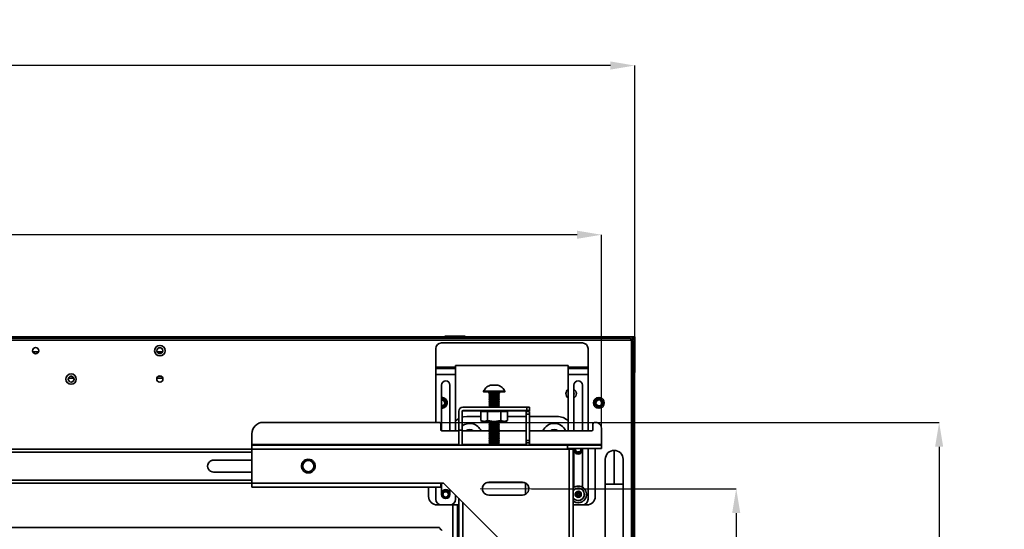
# Model space of a CAD drawing. Header units: millimetres. Extents: x 1 to 1119, y -1 to 863.
# Tile 60 of 211: x 464 to 649, y 431 to 527. Entities that reach past the tile are written whole.
import ezdxf

# ---------------------------------------------------------------- set-up
doc = ezdxf.new("R2010")
doc.units = ezdxf.units.MM
doc.header["$PDSIZE"] = -1
doc.linetypes.add('CENTERX2', pattern=[20.32, 12.7, -2.54, 2.54, -2.54])
doc.styles.add('SLDTEXTSTYLE0', font='meiryo.ttc', dxfattribs={"width": 0.605})
doc.dimstyles.new('SLDDIMSTYLE0', dxfattribs={"dimtxt": 5.650301, "dimasz": 4.572, "dimexe": 0, "dimexo": 0.0625, "dimgap": 1.412575, "dimtad": 0, "dimtih": 1, "dimtoh": 1, "dimlfac": 3, "dimrnd": 1e-09, "dimzin": 12, "dimdsep": 46, "dimtxsty": 'SLDTEXTSTYLE0', "dimsah": 1, "dimcen": 0.09, "dimadec": 0, "dimazin": 3, "dimtfac": 1, "dimtofl": 0, "dimtmove": 0, "dimatfit": 3, "dimfxl": 1, "dimfrac": 2, "dimtolj": 1, "dimtzin": 12, "dimarcsym": 0})
doc.dimstyles.new('SLDDIMSTYLE1', dxfattribs={"dimtxt": 5.650301, "dimasz": 4.572, "dimexe": 0, "dimexo": 0.0625, "dimgap": 1.412575, "dimtad": 0, "dimtih": 1, "dimtoh": 1, "dimdec": 1, "dimlfac": 3, "dimrnd": 1e-09, "dimzin": 12, "dimdsep": 46, "dimtxsty": 'SLDTEXTSTYLE0', "dimsah": 1, "dimcen": 0.09, "dimadec": 0, "dimazin": 3, "dimtfac": 1, "dimtofl": 0, "dimtmove": 0, "dimatfit": 3, "dimfxl": 1, "dimfrac": 2, "dimtolj": 1, "dimtzin": 12, "dimarcsym": 0})

# ---------------------------------------------------------------- blocks, each defined once
blk = doc.blocks.new('*D24')
at = {"color": 0, "linetype": 'Continuous', "lineweight": -2}
for p, q in [((175.98, 467.07), (175.98, 517.91)), ((180.56, 517.91), (368.16, 517.91)), ((575.07, 517.91), (387.47, 517.91)), ((579.64, 467.07), (579.64, 517.91))]:
    blk.add_line(p, q, dxfattribs=at)
at = {"color": 0}
for points in [[(180.56, 518.68), (180.56, 517.15), (175.98, 517.91)], [(575.07, 517.15), (575.07, 518.68), (579.64, 517.91)]]:
    blk.add_solid(points, dxfattribs=at)
at = {"layer": 'Defpoints', "color": 0}
for p in [(175.98, 517.91), (175.98, 467.01), (579.64, 467.01)]:
    blk.add_point(p, dxfattribs=at)
at = {"color": 0, "lineweight": 18, "insert": (377.81, 526.41), "char_height": 5.65, "attachment_point": 2, "style": 'SLDTEXTSTYLE0'}
blk.add_mtext('\\A1;1210.5\\P(47.66)', dxfattribs=at)
blk = doc.blocks.new('*D26')
at = {"color": 0, "linetype": 'Continuous', "lineweight": -2}
for p, q in [((182.24, 449.95), (182.24, 486.16)), ((186.81, 486.16), (368.16, 486.16)), ((568.81, 486.16), (387.47, 486.16)), ((573.39, 449.95), (573.39, 486.16))]:
    blk.add_line(p, q, dxfattribs=at)
at = {"color": 0}
for points in [[(186.81, 486.93), (186.81, 485.4), (182.24, 486.16)], [(568.81, 485.4), (568.81, 486.93), (573.39, 486.16)]]:
    blk.add_solid(points, dxfattribs=at)
at = {"layer": 'Defpoints', "color": 0}
for p in [(573.39, 486.16), (182.24, 449.89), (573.39, 449.89)]:
    blk.add_point(p, dxfattribs=at)
at = {"color": 0, "lineweight": 18, "insert": (377.81, 494.66), "char_height": 5.65, "attachment_point": 2, "style": 'SLDTEXTSTYLE0'}
blk.add_mtext('\\A1;1173.4\\P(46.20)', dxfattribs=at)
blk = doc.blocks.new('*D27')
at = {"color": 0, "linetype": 'Continuous', "lineweight": -2}
for p, q in [((560.23, 438.51), (598.69, 438.51)), ((598.69, 433.94), (598.69, 366.94)), ((598.69, 280.1), (598.69, 347.1)), ((560.23, 275.53), (598.69, 275.53))]:
    blk.add_line(p, q, dxfattribs=at)
at = {"color": 0}
for points in [[(599.45, 433.94), (597.93, 433.94), (598.69, 438.51)], [(597.93, 280.1), (599.45, 280.1), (598.69, 275.53)]]:
    blk.add_solid(points, dxfattribs=at)
at = {"layer": 'Defpoints', "color": 0}
for p in [(560.17, 438.51), (598.69, 438.51), (560.17, 275.53)]:
    blk.add_point(p, dxfattribs=at)
at = {"color": 0, "lineweight": 18, "insert": (598.69, 365.53), "char_height": 5.65, "attachment_point": 2, "style": 'SLDTEXTSTYLE0'}
blk.add_mtext('\\A1;488.9\\P(19.25)', dxfattribs=at)
blk = doc.blocks.new('*D28')
at = {"color": 0, "linetype": 'Continuous', "lineweight": -2}
for p, q in [((543.02, 450.95), (636.79, 450.95)), ((636.79, 446.37), (636.79, 366.91)), ((636.79, 267.63), (636.79, 347.09)), ((543.02, 263.05), (636.79, 263.05))]:
    blk.add_line(p, q, dxfattribs=at)
at = {"color": 0}
for points in [[(637.55, 446.37), (636.03, 446.37), (636.79, 450.95)], [(636.03, 267.63), (637.55, 267.63), (636.79, 263.05)]]:
    blk.add_solid(points, dxfattribs=at)
at = {"layer": 'Defpoints', "color": 0}
for p in [(542.95, 450.95), (542.96, 263.05), (636.79, 263.05)]:
    blk.add_point(p, dxfattribs=at)
at = {"color": 0, "lineweight": 18, "insert": (636.79, 365.5), "char_height": 5.65, "attachment_point": 2, "style": 'SLDTEXTSTYLE0'}
blk.add_mtext('\\A1;563.7\\P(22.19)', dxfattribs=at)

msp = doc.modelspace()

# ---------------------------------------------------------------- linework, layer by layer
at = {"color": 7, "linetype": 'Continuous', "lineweight": 35}
for p, q in [((176.6093, 466.4086), (579.0159, 466.4086)), ((578.7802, 466.742), (176.845, 466.742)), ((572.9473, 467.0086), (400.3343, 467.0086)), ((572.9473, 466.962), (400.3359, 466.962)), ((543.3559, 465.8652), (569.8143, 465.8652)), ((543.9526, 467.1146), (543.9526, 467.0879)), ((547.7859, 467.1146), (543.9526, 467.1146)), ((543.9526, 467.0879), (547.7859, 467.0879)), ((547.7859, 467.0879), (547.7859, 467.1146)), ((572.9473, 467.0353), (572.9473, 466.9819)), ((579.1923, 467.0353), (572.9473, 467.0353)), ((572.9473, 466.9819), (572.9473, 466.8572)), ((579.1749, 466.9819), (572.9473, 466.9819)), ((572.9689, 466.742), (572.9473, 466.8572)), ((579.4295, 466.5421), (578.9628, 466.5421)), ((579.0159, 466.4086), (579.0159, 240.4353)), ((579.3359, 466.8453), (579.1473, 466.8453)), ((579.1473, 466.3572), (579.1473, 466.8238)), ((579.1473, 466.7453), (579.1693, 466.7453)), ((579.1693, 466.6119), (579.1473, 466.6119)), ((579.1473, 466.5453), (579.1693, 466.5453)), ((579.5043, 466.8986), (579.1533, 466.8986)), ((579.1693, 466.7453), (579.3359, 466.7453)), ((579.1693, 466.7453), (579.1693, 466.6119)), ((579.3359, 466.6119), (579.1693, 466.6119)), ((579.1693, 466.6119), (579.1693, 466.5453)), ((579.1693, 466.5453), (579.2693, 466.5453)), ((579.5026, 466.9853), (579.1762, 466.9853)), ((579.1923, 467.0353), (579.1923, 467.0086)), ((579.1923, 467.0353), (579.6139, 467.0353)), ((579.6139, 467.0086), (579.1923, 467.0086)), ((579.3359, 466.6119), (579.2693, 466.5453)), ((579.3359, 466.7786), (579.3359, 466.7453)), ((579.3359, 466.6119), (579.3359, 466.7453)), ((579.3493, 240.671), (579.3493, 466.1729)), ((579.5876, 466.5697), (579.4295, 466.5421)), ((579.5026, 467.0086), (579.5026, 466.9853)), ((579.5043, 466.5552), (579.5043, 466.8986)), ((579.5876, 466.5697), (579.5876, 460.3421)), ((579.6139, 467.0353), (579.6139, 467.0086)), ((579.641, 467.0083), (579.6143, 467.0083)), ((579.641, 466.5872), (579.6143, 466.5872)), ((579.641, 467.0083), (579.641, 466.5872)), ((579.641, 466.5872), (579.641, 460.3421)), ((466.6158, 464.1653), (467.6761, 464.1653)), ((489.986, 464.1653), (490.9725, 464.1653)), ((542.2976, 461.3159), (542.2976, 464.8068)), ((570.8726, 464.8068), (570.8726, 461.3159)), ((546.0018, 461.3159), (542.2976, 461.3159)), ((542.2976, 461.3159), (542.2976, 461.0633)), ((542.2976, 461.0633), (546.0018, 461.0633)), ((542.2976, 459.9303), (542.2976, 461.0633)), ((567.1684, 461.6319), (546.0018, 461.6319)), ((546.0018, 461.6319), (546.0018, 461.3159)), ((546.0018, 461.6268), (567.1684, 461.6268)), ((546.0018, 461.0633), (546.0018, 461.3159)), ((546.0018, 461.0633), (546.0018, 459.9303)), ((567.1684, 461.3159), (567.1684, 461.6319)), ((570.8726, 461.3159), (567.1684, 461.3159)), ((567.1684, 461.3159), (567.1684, 461.0633)), ((567.1684, 461.0633), (570.8726, 461.0633)), ((567.1684, 459.9303), (567.1684, 461.0633)), ((570.8726, 461.0633), (570.8726, 461.3159)), ((570.8726, 461.0633), (570.8726, 459.9303)), ((579.4628, 460.3421), (579.3493, 460.3634)), ((579.4628, 460.3421), (579.5876, 460.3421)), ((579.5676, 246.5023), (579.5676, 460.3421)), ((579.6143, 246.5023), (579.6143, 460.3421)), ((474.3236, 459.2786), (473.3016, 459.2786)), ((473.933, 459.6119), (473.6922, 459.6119)), ((491.026, 459.2786), (489.9325, 459.2786)), ((490.7079, 459.6119), (490.2507, 459.6119)), ((542.2976, 450.9463), (542.2976, 459.9303)), ((546.0018, 459.9303), (542.2976, 459.9303)), ((546.0018, 459.9303), (546.0018, 449.3589)), ((567.1684, 449.3589), (567.1684, 459.9303)), ((570.8726, 459.9303), (567.1684, 459.9303)), ((570.8726, 459.9303), (570.8726, 449.3589)), ((543.3559, 457.9358), (543.3559, 449.3919)), ((544.9434, 449.3589), (544.9434, 457.9358)), ((551.2446, 456.7919), (551.2446, 456.6652)), ((552.4748, 457.9176), (552.8654, 457.9214)), ((552.854, 457.9138), (552.4748, 457.9176)), ((553.6238, 457.9138), (552.854, 457.9138)), ((552.8654, 457.9214), (553.6352, 457.9214)), ((554.0144, 457.9176), (553.6238, 457.9138)), ((553.6352, 457.9214), (554.0144, 457.9176)), ((555.2446, 456.6652), (555.2446, 456.7919)), ((568.2268, 457.9358), (568.2268, 449.3589)), ((569.8143, 449.3589), (569.8143, 457.9358)), ((552.2446, 456.4652), (552.2446, 456.4069)), ((552.2446, 456.4069), (552.4946, 456.2319)), ((552.4946, 456.2319), (552.2566, 456.0653)), ((552.2566, 456.0652), (552.4946, 455.8986)), ((552.4946, 455.8986), (552.2566, 455.7319)), ((552.2566, 455.7318), (552.4946, 455.5652)), ((552.4946, 455.5653), (552.2566, 455.3986)), ((552.2566, 455.3985), (552.4946, 455.2319)), ((552.4946, 455.2319), (552.2566, 455.0653)), ((552.2566, 455.0652), (552.4946, 454.8986)), ((552.4946, 454.8986), (552.2566, 454.732)), ((553.9946, 456.2319), (554.2445, 456.4069)), ((554.2326, 456.0653), (553.9946, 456.2319)), ((553.9946, 455.8986), (554.2326, 456.0652)), ((554.2326, 455.7319), (553.9946, 455.8986)), ((553.9946, 455.5652), (554.2326, 455.7318)), ((554.2326, 455.3986), (553.9946, 455.5653)), ((553.9946, 455.2319), (554.2326, 455.3985)), ((554.2326, 455.0653), (553.9946, 455.2319)), ((553.9946, 454.8986), (554.2326, 455.0652)), ((554.2326, 454.732), (553.9946, 454.8986)), ((554.2446, 456.4069), (554.2446, 456.4652)), ((546.5968, 453.0288), (546.5968, 449.4827)), ((547.2292, 453.0288), (547.2292, 449.4827)), ((559.3844, 453.7883), (547.3562, 453.7883)), ((559.3844, 453.1558), (547.3562, 453.1558)), ((547.3562, 453.1105), (547.3562, 453.1558)), ((547.3562, 453.1105), (550.7427, 453.1105)), ((550.7427, 453.1423), (550.7831, 453.1427)), ((550.7427, 451.2808), (550.7427, 453.1423)), ((550.7831, 453.1427), (550.8919, 452.9554)), ((551.7295, 453.1427), (550.7831, 453.1427)), ((550.8919, 452.9554), (551.9937, 452.9663)), ((551.7279, 453.1449), (551.7279, 453.1427)), ((551.9937, 451.2932), (551.9937, 452.9663)), ((551.9937, 452.9663), (554.1972, 452.9663)), ((552.2566, 454.7319), (552.4946, 454.5652)), ((552.4946, 454.5653), (552.2566, 454.3986)), ((552.2566, 454.3985), (552.4946, 454.2319)), ((552.4946, 454.2319), (552.2566, 454.0653)), ((552.2566, 454.0652), (552.4946, 453.8986)), ((552.4946, 453.8986), (552.337, 453.7883)), ((554.4147, 453.1547), (553.9415, 453.15)), ((553.9946, 454.5652), (554.2326, 454.7319)), ((554.2326, 454.3986), (553.9946, 454.5653)), ((553.9946, 454.2319), (554.2326, 454.3985)), ((554.2326, 454.0653), (553.9946, 454.2319)), ((553.9946, 453.8986), (554.2326, 454.0652)), ((554.1521, 453.7883), (553.9946, 453.8986)), ((554.1972, 452.9663), (554.4147, 453.1547)), ((554.4147, 453.1547), (554.4955, 453.1547)), ((554.4955, 453.1547), (554.4955, 451.2932)), ((554.4955, 453.1547), (554.5359, 453.1543)), ((554.5359, 453.1543), (554.6447, 452.9649)), ((554.6447, 452.9649), (555.7464, 452.9539)), ((554.7613, 452.9637), (554.7613, 453.1449)), ((554.7613, 453.1105), (559.3844, 453.1105)), ((555.7464, 452.9539), (555.7464, 451.2808)), ((559.2599, 453.0199), (559.8924, 453.0199)), ((559.2599, 452.5148), (559.2599, 453.0199)), ((559.3844, 453.1558), (559.3844, 453.7883)), ((559.8924, 453.7854), (559.8924, 453.1529)), ((559.8924, 453.1135), (559.8924, 453.1529)), ((559.8924, 452.5148), (559.8924, 453.0199)), ((548.1184, 452.047), (550.7427, 452.047)), ((550.7427, 451.2808), (551.3682, 451.0935)), ((550.757, 451.2725), (551.078, 451.0872)), ((551.3682, 451.0935), (551.9937, 451.2932)), ((551.9937, 451.2932), (553.2446, 451.0997)), ((552.2904, 451.089), (552.2566, 451.0653)), ((552.2566, 451.0653), (552.4946, 450.8986)), ((553.2446, 451.0997), (554.4955, 451.2932)), ((553.9946, 450.8986), (554.2326, 451.0653)), ((554.2326, 451.0653), (554.1988, 451.089)), ((554.4955, 451.2932), (555.121, 451.0935)), ((555.121, 451.0935), (555.7464, 451.2808)), ((555.4111, 451.0872), (555.7608, 451.2891)), ((555.7464, 452.047), (559.2599, 452.047)), ((559.8924, 452.5148), (559.2599, 452.5148)), ((559.2599, 447.5429), (559.2599, 452.5148)), ((559.8924, 447.5429), (559.8924, 452.5148)), ((559.8924, 452.047), (565.0518, 452.047)), ((509.8861, 450.9463), (542.9547, 450.9463)), ((543.2193, 450.6818), (543.2193, 449.6234)), ((543.4839, 449.3589), (546.5968, 449.3589)), ((546.5968, 449.4827), (547.2292, 449.4827)), ((546.5968, 449.4827), (546.5968, 446.6753)), ((547.2292, 449.4827), (547.2292, 446.6753)), ((547.2292, 449.3589), (552.3134, 449.3589)), ((552.4946, 450.8987), (552.2566, 450.732)), ((552.2566, 450.7319), (552.4946, 450.5653)), ((552.4946, 450.5653), (552.2566, 450.3987)), ((552.2566, 450.3986), (552.4946, 450.232)), ((552.4946, 450.232), (552.2566, 450.0654)), ((552.2566, 450.0653), (552.4946, 449.8987)), ((552.4946, 449.8987), (552.2566, 449.732)), ((552.2566, 449.7319), (552.4946, 449.5653)), ((552.4946, 449.5654), (552.2566, 449.3987)), ((552.2566, 449.3986), (552.4946, 449.232)), ((552.4946, 449.232), (552.2566, 449.0654)), ((554.2326, 450.732), (553.9946, 450.8987)), ((553.9946, 450.5653), (554.2326, 450.7319)), ((554.2326, 450.3987), (553.9946, 450.5653)), ((553.9946, 450.232), (554.2326, 450.3986)), ((554.2326, 450.0654), (553.9946, 450.232)), ((553.9946, 449.8987), (554.2326, 450.0653)), ((554.2326, 449.732), (553.9946, 449.8987)), ((553.9946, 449.5653), (554.2326, 449.7319)), ((554.2326, 449.3987), (553.9946, 449.5654)), ((553.9946, 449.232), (554.2326, 449.3986)), ((554.2326, 449.0654), (553.9946, 449.232)), ((554.1758, 449.3589), (559.2599, 449.3589)), ((559.8924, 449.3589), (571.534, 449.3589)), ((571.7986, 449.6234), (571.7986, 450.6818)), ((572.3277, 450.9463), (572.0632, 450.9463)), ((573.3861, 449.888), (573.3861, 446.785)), ((507.7694, 446.785), (507.7694, 448.8297)), ((552.2566, 449.0653), (552.4946, 448.8987)), ((552.4946, 448.8987), (552.2566, 448.732)), ((552.2566, 448.732), (552.4946, 448.5653)), ((552.4946, 448.5654), (552.2566, 448.3987)), ((552.2566, 448.3986), (552.4946, 448.232)), ((552.4946, 448.232), (552.2566, 448.0654)), ((552.2566, 448.0653), (552.4946, 447.8987)), ((552.4946, 447.8987), (552.2566, 447.7321)), ((552.2566, 447.732), (552.4946, 447.5654)), ((552.4946, 447.5654), (552.2566, 447.3987)), ((552.2566, 447.3986), (552.4946, 447.232)), ((553.9946, 448.8987), (554.2326, 449.0653)), ((554.2326, 448.732), (553.9946, 448.8987)), ((553.9946, 448.5653), (554.2326, 448.732)), ((554.2326, 448.3987), (553.9946, 448.5654)), ((553.9946, 448.232), (554.2326, 448.3986)), ((554.2326, 448.0654), (553.9946, 448.232)), ((553.9946, 447.8987), (554.2326, 448.0653)), ((554.2326, 447.7321), (553.9946, 447.8987)), ((553.9946, 447.5654), (554.2326, 447.732)), ((554.2326, 447.3987), (553.9946, 447.5654)), ((553.9946, 447.232), (554.2326, 447.3986)), ((559.8924, 447.5429), (559.2599, 447.5429)), ((559.2599, 447.1137), (559.2599, 447.5429)), ((559.8924, 447.5429), (559.8924, 447.1137)), ((247.8558, 445.9135), (507.7694, 445.9135)), ((507.7694, 446.785), (507.7694, 446.6753)), ((507.7694, 446.6753), (567.0361, 446.6753)), ((507.7694, 445.9202), (507.7694, 446.6753)), ((507.7694, 445.9202), (507.7694, 439.5703)), ((567.0361, 445.9202), (507.7694, 445.9202)), ((552.4946, 447.2321), (552.2566, 447.0654)), ((552.2566, 447.0653), (552.4946, 446.8987)), ((552.3083, 446.7683), (552.4013, 446.6753)), ((552.4946, 446.8987), (552.3084, 446.7683)), ((554.2326, 447.0654), (553.9946, 447.2321)), ((553.9946, 446.8987), (554.2326, 447.0653)), ((554.1808, 446.7683), (553.9946, 446.8987)), ((554.0878, 446.6753), (554.1808, 446.7683)), ((559.2599, 447.1137), (559.8924, 447.1137)), ((559.2599, 446.6753), (559.2599, 447.1137)), ((559.8924, 446.6753), (559.8924, 447.1137)), ((567.0361, 446.6753), (567.0361, 445.9202)), ((573.3861, 446.6753), (567.0361, 446.6753)), ((573.3861, 446.0428), (567.0361, 446.0428)), ((567.0361, 446.0263), (573.3861, 446.0263)), ((567.0361, 445.9202), (567.3349, 445.9202)), ((567.1684, 445.9202), (567.1684, 446.0263)), ((567.3349, 268.1231), (567.3349, 445.9202)), ((568.0944, 445.9158), (568.0944, 268.1187)), ((568.2268, 446.0263), (568.2268, 438.7931)), ((568.5233, 446.0263), (568.5054, 445.9019)), ((568.5054, 445.9044), (568.5263, 446.0263)), ((568.5054, 445.903), (568.5265, 446.0263)), ((568.5054, 445.9017), (568.5267, 446.0263)), ((569.5356, 445.9025), (569.5145, 446.0263)), ((569.5356, 445.9039), (569.5147, 446.0263)), ((569.5347, 445.9354), (569.5299, 446.0263)), ((569.5356, 445.9052), (569.5347, 445.9354)), ((569.8143, 438.7931), (569.8143, 446.0263)), ((570.8726, 446.0263), (570.8726, 436.5197)), ((572.2273, 446.0263), (572.2273, 437.0438)), ((573.3861, 446.6753), (573.3861, 446.785)), ((573.3861, 446.0428), (573.3861, 446.6753)), ((573.3861, 446.0263), (573.3861, 446.0428)), ((575.7826, 445.7019), (575.7826, 439.3686)), ((507.7694, 443.8677), (500.5793, 443.8677)), ((500.5793, 443.8653), (500.5793, 443.8677)), ((507.7694, 443.8653), (500.5793, 443.8653)), ((519.3999, 442.6793), (519.3999, 442.6925)), ((519.3999, 442.6925), (519.4176, 442.6925)), ((519.3999, 442.6901), (519.4054, 442.6901)), ((519.4176, 442.6793), (519.3999, 442.6793)), ((519.4176, 442.6925), (519.4176, 442.6793)), ((500.5793, 441.6156), (507.7694, 441.6156)), ((507.7694, 439.5545), (382.0459, 439.5545)), ((507.7694, 439.5703), (543.2193, 439.5703)), ((507.7694, 438.8065), (507.7694, 439.5703)), ((543.2193, 438.8065), (507.7694, 438.8065)), ((507.7694, 438.8021), (507.7694, 438.8065)), ((541.1027, 438.79), (509.8861, 438.79)), ((540.9429, 437.0438), (540.9429, 438.79)), ((542.2976, 436.5197), (542.2976, 438.7921)), ((543.7527, 439.5703), (543.2193, 439.5703)), ((543.2193, 439.5703), (543.2193, 438.8065)), ((543.2193, 439.5667), (543.7527, 439.5667)), ((543.2193, 438.8065), (543.2193, 438.8021)), ((543.3559, 439.5667), (543.3559, 437.4458)), ((543.7527, 439.5703), (560.6861, 422.6372)), ((543.7527, 439.5703), (543.7527, 439.5667)), ((543.7527, 439.5667), (560.6861, 422.6336)), ((544.9434, 437.4458), (544.9434, 438.376)), ((552.2194, 439.7026), (558.5694, 439.7026)), ((552.2194, 439.6989), (552.2194, 439.7026)), ((558.5694, 439.6989), (552.2194, 439.6989)), ((558.5694, 439.7026), (558.5694, 439.6989)), ((574.1159, 439.3686), (574.1159, 408.7019)), ((577.4493, 408.7019), (577.4493, 439.3686)), ((540.9429, 437.0409), (540.9429, 437.0438)), ((542.2976, 436.5146), (542.2976, 436.5197)), ((544.6648, 437.4387), (544.6639, 437.4689)), ((546.0018, 437.3177), (546.0018, 436.5197)), ((546.0018, 436.5197), (546.0018, 436.5146)), ((546.5968, 279.7767), (546.5968, 436.7227)), ((558.5694, 437.3214), (552.2194, 437.3214)), ((568.5735, 437.8182), (568.4806, 437.2484)), ((568.9277, 436.8831), (568.4806, 437.2484)), ((568.481, 437.2481), (568.527, 437.5303)), ((568.527, 437.5303), (568.5735, 437.8153)), ((569.1134, 438.0227), (568.5735, 437.8182)), ((568.5735, 437.8153), (568.8434, 437.9175)), ((568.5735, 437.8182), (568.5735, 437.8153)), ((568.83, 437.4529), (568.83, 437.4489)), ((568.8434, 437.9175), (569.1134, 438.0198)), ((569.4676, 437.0876), (568.9277, 436.8831)), ((569.5604, 437.6574), (569.1134, 438.0227)), ((569.1134, 438.0198), (569.1134, 438.0227)), ((569.1134, 438.0198), (569.3369, 437.8371)), ((569.211, 437.4489), (569.211, 437.4529)), ((569.3369, 437.8371), (569.56, 437.6548)), ((569.4676, 437.0876), (569.5604, 437.6574)), ((570.1805, 437.4477), (570.1805, 437.4484)), ((570.2506, 436.4829), (570.2506, 436.484)), ((570.4514, 436.819), (570.4514, 436.8202)), ((570.5623, 437.1946), (570.5623, 437.1957)), ((570.5826, 437.4458), (570.5826, 437.4477)), ((570.8726, 436.5197), (570.8726, 436.5146)), ((572.2273, 437.0438), (572.2273, 437.0409)), ((542.5304, 435.4563), (542.5304, 435.4534)), ((543.3465, 435.4563), (542.5304, 435.4563)), ((546.5968, 435.4534), (542.5304, 435.4534)), ((544.9434, 435.4614), (543.3559, 435.4614)), ((543.3559, 435.4614), (543.3559, 435.4563)), ((543.3559, 435.4563), (544.9434, 435.4563)), ((544.9434, 435.4563), (544.9434, 435.4614)), ((546.5968, 435.4563), (544.9529, 435.4563)), ((545.4726, 435.4534), (545.4726, 418.4996)), ((546.3582, 435.4534), (546.3582, 418.6807)), ((568.1368, 436.1577), (568.0944, 436.1878)), ((568.2268, 435.4614), (568.0944, 435.4697)), ((568.2268, 435.4563), (568.0944, 435.4646)), ((568.2173, 435.4563), (568.0944, 435.4563)), ((570.6398, 435.4534), (568.0944, 435.4534)), ((568.1368, 436.1577), (568.1368, 436.1588)), ((568.1373, 436.1585), (568.1368, 436.1577)), ((569.8143, 435.4614), (568.2268, 435.4614)), ((568.2268, 435.4614), (568.2268, 435.4563)), ((568.2268, 435.4563), (569.8143, 435.4563)), ((568.4849, 435.9784), (568.4849, 435.9795)), ((568.4852, 435.9794), (568.4849, 435.9784)), ((568.8666, 435.8913), (568.8666, 435.8924)), ((568.8668, 435.8924), (568.8666, 435.8913)), ((569.2581, 435.9019), (569.2581, 435.903)), ((569.6346, 436.0094), (569.6346, 436.0106)), ((569.8143, 435.4563), (569.8143, 435.4614)), ((570.6398, 435.4563), (569.8237, 435.4563)), ((569.9725, 436.2073), (569.9725, 436.2084)), ((570.6398, 435.4534), (570.6398, 435.4563)), ((542.9002, 431.2219), (302.4793, 431.2219))]:
    msp.add_line(p, q, dxfattribs=at)
at = {"color": 8, "linetype": 'Continuous', "lineweight": 35}
for p, q in [((579.1473, 466.7786), (579.3359, 466.7786)), ((546.5968, 446.785), (507.7694, 446.785)), ((552.3322, 446.785), (547.2292, 446.785)), ((559.2599, 446.785), (554.1569, 446.785)), ((573.3861, 446.785), (559.8924, 446.785)), ((247.8558, 445.3849), (507.7694, 445.3849)), ((507.7694, 440.0984), (380.9876, 440.0984)), ((507.7694, 439.5636), (380.9876, 439.5636)), ((559.1329, 439.5571), (559.1329, 437.4632)), ((574.1159, 439.3686), (575.7826, 439.3686)), ((575.7826, 439.3686), (577.4493, 439.3686)), ((547.3562, 279.7811), (547.3562, 435.9632))]:
    msp.add_line(p, q, dxfattribs=at)
at = {"color": 7, "linetype": 'CENTERX2', "lineweight": 18}
msp.add_line((560.1696, 438.512), (550.6192, 438.512), dxfattribs=at)
at = {"color": 7, "linetype": 'Continuous', "lineweight": 35, "flags": 128}
for points in [[(552.0556, 456.656), (551.9248, 456.6566), (551.5926, 456.6588), (551.3641, 456.6613), (551.2538, 456.6641), (551.2686, 456.667), (551.4076, 456.6697), (551.662, 456.6722), (552.0158, 456.6742), (552.4468, 456.6757), (552.928, 456.6765), (553.429, 456.6766), (553.9185, 456.676), (554.3656, 456.6747), (554.7423, 456.6728), (555.0249, 456.6704), (555.1956, 456.6677), (555.2437, 456.6649), (555.1662, 456.662), (554.968, 456.6594), (554.968, 456.6594)], [(554.968, 456.6594), (554.6615, 456.6571), (554.3255, 456.6556)], [(567.1684, 456.192), (567.1476, 456.3419), (567.1684, 456.4919)], [(568.2268, 456.4919), (568.2476, 456.3419), (568.2268, 456.192)], [(554.5398, 453.1475), (554.6968, 453.1459), (554.8132, 453.1435), (554.8132, 453.141), (554.7613, 453.1397)], [(546.5968, 451.6585), (546.3545, 451.5119), (546.0018, 451.2385)], [(548.1184, 452.047), (547.499, 451.9859), (547.2292, 451.9199)], [(551.3682, 451.0935), (551.2429, 451.092), (551.1517, 451.0905), (551.0965, 451.0889), (551.0779, 451.0873), (551.0965, 451.0857), (551.1517, 451.0841), (551.2429, 451.0825), (551.3682, 451.0811)], [(552.2531, 451.088), (552.2722, 451.086), (552.2856, 451.0857)], [(554.2035, 451.0857), (554.2444, 451.0874), (554.1711, 451.0895), (553.9752, 451.0912), (553.6827, 451.0925), (553.3321, 451.093), (552.97, 451.0928), (552.6443, 451.0919)], [(555.121, 451.0811), (555.2463, 451.0825), (555.3374, 451.0841), (555.3927, 451.0857), (555.4112, 451.0873), (555.3927, 451.0889), (555.3374, 451.0905), (555.2463, 451.092), (555.121, 451.0935)], [(546.5968, 449.5348), (546.5538, 449.4517), (546.5106, 449.3589)], [(569.5212, 446.0263), (569.5292, 445.9864), (569.5347, 445.9354)], [(568.7693, 435.9059), (568.3451, 436.0391), (568.0944, 436.1897)]]:
    msp.add_lwpolyline(points, dxfattribs=at)
at = {"color": 8, "linetype": 'Continuous', "lineweight": 35, "flags": 128}
msp.add_lwpolyline([(552.2446, 456.4652), (552.2613, 456.4662), (552.3829, 456.4681)], dxfattribs=at)
at = {"color": 7, "linetype": 'Continuous', "lineweight": 35}
for centre, radius in [((467.1459, 464.4086), 0.5833), ((490.4793, 464.4086), 0.9833), ((490.4793, 464.4086), 0.55), ((473.8126, 459.0753), 0.9833), ((473.8126, 459.0753), 0.55), ((490.4793, 459.0753), 0.5833), ((572.9026, 454.6119), 1.0167), ((572.9026, 454.6119), 0.7562), ((572.9026, 454.6119), 0.55), ((518.3527, 442.7452), 1.0541), ((544.1497, 437.4397), 0.6878), ((569.0205, 437.4529), 0.58), ((569.0205, 437.4529), 0.1905)]:
    msp.add_circle(centre, radius, dxfattribs=at)
for centre, radius, start, end in [((543.3559, 464.8068), 1.0583, 89.999399, 179.998987), ((569.8143, 464.8068), 1.0583, 0.001013, 90.000601), ((579.6139, 466.8238), 0.4667, 160.195511, 180), ((579.6139, 467.0083), 0.027, 0.000887, 90), ((579.6139, 467.0083), 0.000333, 0.130357, 90), ((544.1497, 457.9358), 0.7937, 0.000276, 179.999724), ((544.1497, 457.9307), 0.7937, 0.000037, 179.999963), ((569.0205, 457.9358), 0.7937, 0.000276, 179.999724), ((569.0205, 457.9307), 0.7937, 0.000037, 179.999963), ((553.2446, 324.7725), 132.0345, 89.132074, 90.867926), ((552.0739, 456.4914), 0.1727, 351.26486, 92.695322), ((543.4026, 454.6119), 1.0167, 0, 92.630895), ((543.4026, 454.6119), 0.7562, 0, 93.537911), ((543.4026, 454.6119), 0.55, 0, 94.867312), ((553.2286, 386.8107), 69.6032, 89.569126, 90.809984), ((553.2289, 387.2503), 68.8217, 89.569595, 90.809522), ((553.2289, 386.917), 68.8217, 89.569595, 90.809522), ((553.2289, 386.5837), 68.8217, 89.569595, 90.809522), ((553.2288, 386.1588), 68.9133, 89.570036, 90.808317), ((553.2446, 410.9701), 45.268, 89.050711, 90.949289), ((553.2446, 409.5783), 46.3264, 89.072401, 90.927599), ((553.2446, 409.0893), 46.482, 89.075507, 90.924493), ((553.2446, 408.8083), 46.4297, 89.074465, 90.925535), ((553.2446, 408.5783), 46.3264, 89.072401, 90.927599), ((553.8344, 440.774), 15.2964, 88.508378, 90.331478), ((553.8344, 440.4406), 15.2964, 88.508378, 90.331478), ((553.8352, 440.1858), 15.2179, 88.503679, 90.336177), ((553.8348, 439.7815), 15.2888, 88.509096, 90.333098), ((553.8419, 440.9649), 15.4472, 88.506363, 90.333478), ((543.4026, 454.6119), 1.0167, 267.369105, 0), ((543.4026, 454.6119), 0.7562, 266.462089, 0), ((543.4026, 454.6119), 0.55, 265.132688, 0), ((547.3562, 453.0288), 0.7595, 89.999757, 179.998744), ((547.3562, 453.0289), 0.127, 89.996001, 180.003999), ((547.3562, 452.9835), 0.127, 90.000505, 179.999495), ((553.2307, 329.9781), 123.1746, 89.641579, 90.729361), ((553.2288, 385.8255), 68.9133, 89.570036, 90.808317), ((553.2281, 385.6947), 68.7107, 89.568211, 90.810142), ((553.2281, 385.3614), 68.7107, 89.568211, 90.810142), ((553.2446, 408.245), 46.3264, 89.072401, 90.927599), ((553.2446, 407.9116), 46.3264, 89.072401, 90.927599), ((553.2446, 407.5783), 46.3264, 89.072401, 90.927599), ((553.8351, 439.481), 15.2561, 88.507138, 90.335057), ((553.8351, 439.1476), 15.2561, 88.507138, 90.335057), ((553.8351, 438.8143), 15.2561, 88.507138, 90.335057), ((559.5119, 431.7044), 22.0842, 89.012713, 90.330705), ((559.5115, 431.0114), 22.1448, 89.014516, 90.328903), ((559.5121, 475.157), 22.0468, 269.668176, 270.988405), ((553.0415, 228.9398), 222.16, 89.947624, 90.431551), ((552.5985, 595.869), 144.7932, 269.513157, 269.858957), ((552.6362, 431.9575), 19.1344, 89.975843, 91.14734), ((553.2292, 382.1757), 68.8964, 89.570267, 90.80885), ((553.4477, 228.939), 222.1608, 89.568449, 90.052379), ((553.8344, 435.774), 15.2964, 88.508378, 90.331478), ((553.9045, 592.7599), 141.684, 270.126408, 270.491945), ((565.0518, 448.8719), 3.175, 48.189685, 90), ((509.8861, 448.8297), 2.1167, 89.999515, 179.999409), ((542.9548, 450.6818), 0.2646, 359.999565, 90.002587), ((543.4839, 449.6234), 0.2646, 179.999235, 270.002916), ((548.6476, 448.4219), 2.3333, 23.674348, 127.436113), ((548.6476, 448.4219), 1.1667, 53.42481, 126.57519), ((553.2289, 381.9171), 68.8217, 89.569595, 90.809522), ((553.2289, 381.5837), 68.8217, 89.569595, 90.809522), ((553.2289, 381.2504), 68.8217, 89.569595, 90.809522), ((553.2288, 380.9614), 68.7774, 89.569195, 90.809922), ((553.2288, 380.4922), 68.9133, 89.570036, 90.808317), ((553.2446, 404.5784), 46.3264, 89.072401, 90.927599), ((553.2446, 404.245), 46.3264, 89.072401, 90.927599), ((553.2446, 403.9117), 46.3264, 89.072401, 90.927599), ((553.2446, 403.4228), 46.482, 89.075507, 90.924493), ((553.2446, 403.1417), 46.4297, 89.074465, 90.925535), ((553.2446, 402.9117), 46.3264, 89.072401, 90.927599), ((553.8344, 435.4407), 15.2964, 88.508378, 90.331478), ((553.8344, 435.1074), 15.2964, 88.508378, 90.331478), ((553.8344, 434.7741), 15.2964, 88.508378, 90.331478), ((553.8352, 434.5192), 15.2179, 88.503679, 90.336177), ((553.8348, 434.115), 15.2888, 88.509096, 90.333098), ((564.5226, 448.4219), 2.3333, 23.674348, 156.325652), ((564.5226, 448.4219), 1.1667, 53.42481, 126.57519), ((571.534, 449.6234), 0.2646, 269.998021, 359.999827), ((572.0631, 450.6818), 0.2646, 89.999245, 179.998603), ((572.3278, 449.888), 1.0583, 359.99932, 90.001218), ((553.2281, 380.3615), 68.7107, 89.568211, 90.810142), ((553.2281, 380.0281), 68.7107, 89.568211, 90.810142), ((553.2281, 379.6948), 68.7107, 89.568211, 90.810142), ((553.2292, 379.1757), 68.8964, 89.570267, 90.80885), ((553.2289, 378.9171), 68.8217, 89.569595, 90.809522), ((553.2289, 378.5838), 68.8217, 89.569595, 90.809522), ((553.2446, 402.5784), 46.3264, 89.072401, 90.927599), ((553.2446, 402.2451), 46.3264, 89.072401, 90.927599), ((553.2446, 401.9117), 46.3264, 89.072401, 90.927599), ((553.2446, 401.5784), 46.3264, 89.072401, 90.927599), ((553.2446, 401.2451), 46.3264, 89.072401, 90.927599), ((553.8351, 433.8144), 15.2561, 88.507138, 90.335057), ((553.8351, 433.4811), 15.2561, 88.507138, 90.335057), ((553.8351, 433.1477), 15.2561, 88.507138, 90.335057), ((553.8344, 432.7741), 15.2964, 88.508378, 90.331478), ((553.8344, 432.4408), 15.2964, 88.508378, 90.331478), ((553.8344, 432.1074), 15.2964, 88.508378, 90.331478), ((553.2289, 378.2505), 68.8217, 89.569595, 90.809522), ((553.2175, 385.1152), 61.6597, 89.533423, 90.844874), ((553.2446, 400.9117), 46.3264, 89.072401, 90.927599), ((553.2446, 401.538), 45.3669, 89.052781, 90.947219), ((553.8132, 433.202), 13.5713, 88.447574, 90.3948), ((553.8344, 431.7741), 15.2964, 88.508378, 90.331478), ((567.5249, 412.7249), 33.1958, 89.017054, 90.32793), ((569.0205, 445.9062), 0.6878, 169.945435, 10.054565), ((569.0236, 445.8995), 0.5121, 165.656483, 0.645504), ((575.7826, 444.0353), 1.6667, 90, 180.019558), ((575.7826, 444.0353), 1.6667, 0.018976, 90), ((500.5793, 442.7416), 1.1261, 89.99985, 270.00015), ((500.5793, 442.7393), 1.126, 89.999116, 179.999873), ((569.0205, 445.9072), 0.9017, 208.321524, 331.678476), ((509.3571, 531.1813), 92.3928, 269.015338, 270.328004), ((541.6316, 531.1813), 92.3928, 269.671996, 270.984662), ((544.1497, 437.4407), 0.9016, 89.998829, 151.68097), ((544.1497, 437.4397), 0.8966, 27.71892, 152.28108), ((544.1497, 437.4407), 0.9017, 28.319929, 90.000272), ((552.2194, 438.512), 1.1906, 89.999574, 270.000426), ((552.2194, 438.5083), 1.1906, 90.000647, 179.998397), ((558.5694, 438.512), 1.1906, 269.999256, 90.000744), ((558.5694, 438.5084), 1.1906, 359.999149, 90.001807), ((569.0205, 437.4477), 1.5621, 260.74659, 126.361724), ((569.0205, 437.4484), 1.1599, 80.745269, 142.981153), ((569.0205, 437.4484), 1.1599, 217.018555, 80.746805), ((542.5304, 437.0438), 1.5875, 180.00045, 270.000446), ((542.5304, 437.0409), 1.5875, 180.000273, 270.000803), ((543.3559, 436.5197), 1.0583, 180.001014, 270.000331), ((543.3559, 436.5146), 1.0583, 180.001014, 270.000331), ((544.1497, 437.4458), 0.7937, 180.000157, 359.999843), ((544.15, 437.438), 0.5148, 0.074634, 359.925366), ((544.1497, 437.4349), 0.5151, 66.791132, 112.431032), ((544.1497, 437.4396), 0.6666, 57.461209, 102.885608), ((544.1497, 437.4387), 0.5151, 3.357354, 48.963085), ((544.9434, 436.5197), 1.0583, 269.999669, 359.998986), ((544.9434, 436.5146), 1.0583, 269.999669, 359.998986), ((569.0205, 437.4477), 1.1599, 217.019887, 359.998922), ((569.0205, 437.45), 0.5, 170.749681, 225.241144), ((569.0205, 437.4499), 0.5, 110.74647, 170.74488), ((569.0205, 437.45), 0.5001, 236.254568, 284.693066), ((569.0205, 437.4489), 0.1905, 180.00201, 359.99799), ((569.0205, 437.4499), 0.5, 50.74701, 110.746811), ((569.0205, 437.45), 0.5, 296.798267, 348.235357), ((569.0206, 437.45), 0.5, 353.252425, 50.749504), ((569.8143, 436.5197), 1.0583, 269.999669, 359.998986), ((569.8143, 436.5146), 1.0583, 269.999669, 359.998986), ((569.0261, 437.4411), 1.5548, 316.891035, 321.956691), ((569.025, 437.4436), 1.5571, 331.295794, 336.353941), ((569.0319, 437.4433), 1.5505, 345.688762, 350.768578), ((570.6398, 437.0439), 1.5875, 270.000269, 359.998476), ((570.6398, 437.041), 1.5875, 269.999912, 359.998654), ((569.0208, 437.4465), 1.5628, 244.906043, 249.945981), ((569.0209, 437.4483), 1.5646, 259.30792, 264.341665), ((569.0208, 437.4437), 1.56, 273.700388, 278.749473), ((569.0206, 437.4454), 1.5617, 288.105285, 293.148364), ((569.0201, 437.4464), 1.5629, 302.505849, 307.545376)]:
    msp.add_arc(centre, radius, start, end, dxfattribs=at)
at = {"color": 8, "linetype": 'Continuous', "lineweight": 35}
for centre, radius, start, end in [((567.6976, 456.3419), 0.9833, 122.556811, 237.443189), ((567.6976, 456.3419), 0.9833, 302.556811, 57.443189), ((553.1892, 376.5669), 79.9053, 89.243244, 90.578209)]:
    msp.add_arc(centre, radius, start, end, dxfattribs=at)
at = {"color": 7, "linetype": 'Continuous', "lineweight": 35}
for centre, major_axis, ratio, start_param, end_param in [((553.2446, 453.2123), (1.5167, 0), 0.99425521, 3.18776291, 3.31275688), ((553.2446, 453.2123), (1.4663, 1.4614), 0.2652835, 4.80633144, 4.93132541), ((569.0205, 437.4469), (1.4029, -0.6901), 0.99557532, 5.82309639, 5.98642318), ((569.0205, 437.4469), (1.4777, -0.5088), 0.99557068, 5.94928265, 6.11260945), ((569.0205, 437.4469), (1.5293, -0.3198), 0.99556732, 6.07558307, 6.23890987), ((569.0205, 437.4469), (1.5571, -0.1258), 0.99556546, 6.20195776, 6.36528456), ((569.0205, 437.4469), (-0.7313, 1.3865), 0.99560594, 2.05308702, 2.21641382), ((569.0205, 437.4469), (-0.8989, 1.2832), 0.99560014, 2.17841145, 2.34173825), ((569.0205, 437.4469), (-1.0522, 1.1597), 0.99559378, 2.30391103, 2.46723783), ((569.0205, 437.4469), (1.1886, -1.0181), 0.99558725, 5.57118852, 5.73451533), ((569.0205, 437.4469), (1.3061, -0.8608), 0.99558097, 5.69705711, 5.86038391)]:
    msp.add_ellipse(centre, major_axis=major_axis, ratio=ratio, start_param=start_param, end_param=end_param, dxfattribs=at)
for points, knots in [([(579.0159, 466.4086), (578.9963, 466.4523), (578.957, 466.5397), (578.8981, 466.6498), (578.8392, 466.7269), (578.7999, 466.7369), (578.7802, 466.742)], [0, 0, 0, 0, 0.24999116, 0.49999413, 0.74999875, 1, 1, 1, 1]), ([(579.3493, 466.1729), (579.3443, 466.1926), (579.3342, 466.2318), (579.2572, 466.2908), (579.147, 466.3497), (579.0596, 466.389), (579.0159, 466.4086)], [0, 0, 0, 0, 0.249999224, 0.499985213, 0.749987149, 1, 1, 1, 1]), ([(579.1749, 466.9819), (579.176, 466.988), (579.1782, 467.0002), (579.1819, 467.0164), (579.1857, 467.0285), (579.1892, 467.0345), (579.1915, 467.0351), (579.1923, 467.0353)], [0, 0, 0, 0, 0.21714321, 0.43446183, 0.65270478, 0.87204834, 1, 1, 1, 1]), ([(579.1749, 466.9819), (579.1761, 466.9852), (579.1784, 466.9916), (579.1822, 466.9999), (579.1863, 467.006), (579.1897, 467.0084), (579.1918, 467.0086), (579.1923, 467.0086)], [0, 0, 0, 0, 0.22592235, 0.45189326, 0.68067625, 0.91409956, 1, 1, 1, 1]), ([(579.3359, 466.7786), (579.3359, 466.7874), (579.3359, 466.8048), (579.3359, 466.8269), (579.3359, 466.8423), (579.3359, 466.8443), (579.3359, 466.8453)], [0, 0, 0, 0, 0.24998915, 0.49997846, 0.74999097, 1, 1, 1, 1]), ([(579.641, 466.5872), (579.6402, 466.5856), (579.6386, 466.5824), (579.6265, 466.5779), (579.6088, 466.5736), (579.5947, 466.571), (579.5876, 466.5697)], [0, 0, 0, 0, 0.24738498, 0.49646665, 0.74731591, 1, 1, 1, 1]), ([(579.6143, 466.5872), (579.6139, 466.5856), (579.6131, 466.5824), (579.6071, 466.5779), (579.5983, 466.5737), (579.5912, 466.571), (579.5876, 466.5697)], [0, 0, 0, 0, 0.25013286, 0.49994783, 0.75001843, 1, 1, 1, 1]), ([(579.6143, 466.5872), (579.6143, 466.6092), (579.6143, 466.6532), (579.6143, 466.7562), (579.6143, 466.8767), (579.6143, 466.9644), (579.6143, 467.0083)], [0, 0, 0, 0, 0.2499955, 0.499994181, 0.749990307, 1, 1, 1, 1]), ([(579.5876, 461.8953), (579.5911, 461.8953), (579.5981, 461.8953), (579.6069, 461.8953), (579.6131, 461.8953), (579.6139, 461.8953), (579.6143, 461.8953)], [0, 0, 0, 0, 0.25017151, 0.4999985, 0.7500157, 1, 1, 1, 1]), ([(579.5876, 460.3421), (579.5946, 460.3421), (579.6086, 460.3421), (579.6262, 460.3421), (579.6385, 460.3421), (579.6401, 460.3421), (579.641, 460.3421)], [0, 0, 0, 0, 0.25016204, 0.49997666, 0.74998148, 1, 1, 1, 1]), ([(552.4777, 457.9126), (552.3469, 457.8584), (552.0667, 457.7424), (551.7026, 457.4494), (551.4186, 457.1303), (551.3066, 456.8935), (551.2636, 456.8028)], [0, 0, 0, 0, 0.25038543, 0.53629818, 0.82222871, 1, 1, 1, 1]), ([(552.2105, 456.6687), (552.2762, 456.6692), (552.425, 456.6704), (552.723, 456.6715), (553.0284, 456.672), (553.3012, 456.6721), (553.5864, 456.6719), (553.8598, 456.6712), (554.0957, 456.6701), (554.275, 456.6689), (554.3903, 456.6674), (554.4581, 456.6657), (554.44, 456.6636), (554.3281, 456.6623), (554.2786, 456.6617)], [0, 0, 0, 0, 0.09031904, 0.20456326, 0.27142193, 0.34393892, 0.42078691, 0.50000079, 0.57921452, 0.65606291, 0.72858027, 0.79543707, 0.90968218, 1, 1, 1, 1]), ([(552.3829, 456.4681), (552.3798, 456.4965), (552.3735, 456.5555), (552.3269, 456.6227), (552.2689, 456.662), (552.2295, 456.6665), (552.2105, 456.6687)], [0, 0, 0, 0, 0.27024779, 0.56243612, 0.78974113, 1, 1, 1, 1]), ([(555.2294, 456.8007), (555.2146, 456.8382), (555.1406, 457.0255), (554.9136, 457.3177), (554.5578, 457.6419), (554.2416, 457.8419), (554.044, 457.8989), (554.0013, 457.9112)], [0, 0, 0, 0, 0.07088845, 0.3544885, 0.63809506, 0.92170614, 1, 1, 1, 1]), ([(554.2446, 456.4652), (554.2432, 456.5031), (554.2413, 456.5544), (554.2436, 456.6089), (554.2585, 456.63), (554.2655, 456.6365), (554.2723, 456.641), (554.2778, 456.6441), (554.2838, 456.6468), (554.2931, 456.6504), (554.3061, 456.654), (554.3309, 456.659), (554.3849, 456.6645), (554.4317, 456.6649), (554.4202, 456.6644), (554.4158, 456.6642)], [0, 0, 0, 0, 0.31279554, 0.42351032, 0.44194261, 0.45681839, 0.46343881, 0.46994267, 0.47676427, 0.48436413, 0.50318068, 0.52843721, 0.60208294, 0.85139303, 1, 1, 1, 1]), ([(569.6463, 446.0263), (569.6543, 445.9863), (569.6755, 445.8811), (569.6319, 445.702), (569.5299, 445.5168), (569.3646, 445.3759), (569.1655, 445.2997), (568.9545, 445.2933), (568.7567, 445.3586), (568.5951, 445.4847), (568.4846, 445.6549), (568.4517, 445.8042), (568.4494, 445.9294), (568.4658, 445.9864), (568.4774, 446.0263)], [0, 0, 0, 0, 0.05675682, 0.14913492, 0.24996774, 0.34940088, 0.44635136, 0.54331438, 0.63915415, 0.73224521, 0.8253487, 0.91757681, 0.94229899, 1, 1, 1, 1]), ([(568.5278, 446.0263), (568.5195, 446.0022), (568.5058, 445.9622), (568.5055, 445.92), (568.5054, 445.9032)], [0, 0, 0, 0, 0.60128734, 1, 1, 1, 1]), ([(569.5167, 446.0263), (569.5206, 446.0164), (569.536, 445.978), (569.5358, 445.9361), (569.5356, 445.9051)], [0, 0, 0, 0, 0.25712185, 1, 1, 1, 1]), ([(569.6722, 446.0263), (569.6752, 446.018), (569.6887, 445.9795), (569.6879, 445.9382), (569.6872, 445.9057)], [0, 0, 0, 0, 0.215341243, 1, 1, 1, 1]), ([(518.3527, 444.0292), (518.2313, 444.0191), (517.9564, 443.9962), (517.6232, 443.8224), (517.3727, 443.5907), (517.2066, 443.3498), (517.095, 443.0614), (517.0554, 442.7452), (517.095, 442.4291), (517.2066, 442.1407), (517.3727, 441.8997), (517.6232, 441.668), (517.9564, 441.4942), (518.2313, 441.4714), (518.3527, 441.4613)], [0, 0, 0, 0, 0.090316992, 0.204562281, 0.271418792, 0.343935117, 0.420786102, 0.499999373, 0.579215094, 0.65606378, 0.728580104, 0.795436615, 0.909683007, 1, 1, 1, 1]), ([(518.3527, 441.4613), (518.4741, 441.4714), (518.749, 441.4942), (519.0822, 441.668), (519.3327, 441.8997), (519.4988, 442.1407), (519.6105, 442.4291), (519.65, 442.7452), (519.6105, 443.0614), (519.4988, 443.3498), (519.3327, 443.5907), (519.0822, 443.8224), (518.749, 443.9962), (518.4741, 444.0191), (518.3527, 444.0292)], [0, 0, 0, 0, 0.0903194, 0.20456352, 0.27142, 0.34393629, 0.42078494, 0.50000063, 0.57921386, 0.65606481, 0.7285811, 0.79543758, 0.9096806, 1, 1, 1, 1]), ([(574.1159, 444.0353), (574.1159, 444.0165), (574.1159, 443.9784), (574.1159, 443.6686), (574.1159, 443.1787), (574.1159, 442.524), (574.1159, 441.7627), (574.1159, 440.9533), (574.1159, 440.1498), (574.1159, 439.6212), (574.1159, 439.3686)], [0, 0, 0, 0, 0.12967239, 0.26373411, 0.399192, 0.53285642, 0.66176491, 0.78353865, 0.8965629, 1, 1, 1, 1]), ([(577.4493, 439.3686), (577.4493, 439.5578), (577.4493, 439.9725), (577.4493, 440.6401), (577.4493, 441.3858), (577.4493, 442.1665), (577.4493, 442.9134), (577.4493, 443.5302), (577.4493, 443.9538), (577.4493, 444.0081), (577.4493, 444.0353)], [0, 0, 0, 0, 0.07751828, 0.16993331, 0.27798494, 0.40159917, 0.53940187, 0.68835605, 0.84378943, 1, 1, 1, 1]), ([(544.5083, 438.0016), (544.5594, 437.9592), (544.6684, 437.8688), (544.7731, 437.6705), (544.8055, 437.4505), (544.7633, 437.2357), (544.6585, 437.0502), (544.4939, 436.9094), (544.2946, 436.8331), (544.0837, 436.8268), (543.8859, 436.8921), (543.7241, 437.0182), (543.6141, 437.1883), (543.58, 437.3379), (543.5796, 437.4851), (543.6107, 437.6299), (543.7117, 437.795), (543.8612, 437.9139), (544.039, 437.9747), (544.2239, 437.973), (544.3797, 437.9173), (544.4569, 437.8531), (544.4879, 437.8273)], [0, 0, 0, 0, 0.05220687, 0.111433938, 0.172729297, 0.224984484, 0.282022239, 0.338269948, 0.393111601, 0.447962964, 0.502173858, 0.554834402, 0.607499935, 0.659670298, 0.673654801, 0.724133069, 0.774624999, 0.824127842, 0.872423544, 0.920731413, 0.968185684, 1, 1, 1, 1]), ([(543.6346, 437.4379), (543.6403, 437.4959), (543.6518, 437.612), (543.7411, 437.7665), (543.8724, 437.8836), (544.0363, 437.9502), (544.2128, 437.9587), (544.3822, 437.9082), (544.5252, 437.8043), (544.6254, 437.6589), (544.662, 437.5284), (544.6643, 437.4539), (544.6648, 437.4372)], [0, 0, 0, 0, 0.10769485, 0.21537278, 0.32296502, 0.43062616, 0.53830626, 0.64590504, 0.75354559, 0.86123701, 0.96883722, 1, 1, 1, 1]), ([(543.6346, 437.4365), (543.6403, 437.4946), (543.6518, 437.6107), (543.7411, 437.7652), (543.8724, 437.8822), (544.0363, 437.9489), (544.2128, 437.9574), (544.3822, 437.9068), (544.5252, 437.803), (544.6254, 437.6576), (544.662, 437.5271), (544.6643, 437.4526), (544.6648, 437.4359)], [0, 0, 0, 0, 0.1076955, 0.21536871, 0.32296159, 0.43062568, 0.53830603, 0.6459038, 0.75354499, 0.86124211, 0.96883703, 1, 1, 1, 1]), ([(543.6346, 437.4352), (543.6403, 437.4933), (543.6517, 437.6095), (543.7412, 437.7634), (543.8496, 437.8623), (543.9276, 437.899), (543.9532, 437.9111)], [0, 0, 0, 0, 0.28677235, 0.57349965, 0.85999843, 1, 1, 1, 1]), ([(544.001, 438.0894), (544.0674, 438.0986), (544.2084, 438.118), (544.4228, 438.0608), (544.6135, 437.9362), (544.7513, 437.7541), (544.8103, 437.5778), (544.815, 437.4711), (544.8164, 437.4392)], [0, 0, 0, 0, 0.1674047, 0.35542139, 0.54346772, 0.73160027, 0.91962612, 1, 1, 1, 1]), ([(544.6639, 437.4689), (544.665, 437.5266), (544.6671, 437.6421), (544.5944, 437.8087), (544.4744, 437.9547), (544.3029, 438.0596), (544.1347, 438.0961), (544.0341, 438.0911), (544.001, 438.0894)], [0, 0, 0, 0, 0.16636356, 0.33252754, 0.51319818, 0.70872622, 0.90421631, 1, 1, 1, 1]), ([(544.6648, 437.436), (544.6587, 437.4937), (544.6466, 437.6091), (544.5746, 437.7463), (544.5039, 437.803), (544.4784, 437.8233)], [0, 0, 0, 0, 0.39048298, 0.78088748, 1, 1, 1, 1]), ([(544.4879, 437.8273), (544.5278, 437.7848), (544.6075, 437.7), (544.6582, 437.5573), (544.6631, 437.4691), (544.6648, 437.4385)], [0, 0, 0, 0, 0.39544144, 0.79074785, 1, 1, 1, 1]), ([(543.1359, 430.8886), (543.1163, 430.9323), (543.077, 431.0196), (543.0181, 431.1298), (542.9592, 431.2069), (542.9199, 431.2169), (542.9002, 431.2219)], [0, 0, 0, 0, 0.24999877, 0.50000126, 0.74999658, 1, 1, 1, 1]), ([(543.4693, 430.6529), (543.4643, 430.6726), (543.4542, 430.7118), (543.3772, 430.7708), (543.267, 430.8297), (543.1796, 430.869), (543.1359, 430.8886)], [0, 0, 0, 0, 0.25000041, 0.50000585, 0.75001047, 1, 1, 1, 1])]:
    msp.add_open_spline(points, degree=3, knots=knots, dxfattribs=at)
at = {"color": 8, "linetype": 'Continuous', "lineweight": 35}
msp.add_open_spline([(552.281, 456.6612), (552.2602, 456.6613), (552.181, 456.6619), (552.1009, 456.663), (552.0302, 456.6648), (552.0494, 456.6668), (552.1612, 456.6681), (552.2105, 456.6687)], degree=3, knots=[0, 0, 0, 0, 0.06996243, 0.266056, 0.44684299, 0.7557723, 1, 1, 1, 1], dxfattribs=at)

# ---------------------------------------------------------------- dimensions: what is measured, and where the dimension line sits
at = {"color": 7, "linetype": 'Continuous', "lineweight": 18}
for base, p1, p2, text, dimstyle, picture, middle in [((175.9843, 517.9146), (579.6409, 467.0083), (175.9843, 467.0083), '1210.5\\P(47.66)', 'SLDDIMSTYLE0', '*D24', (377.8126, 517.9146)), ((573.3861, 486.1646), (182.2392, 449.888), (573.3861, 449.888), '<>\\P(46.20)', 'SLDDIMSTYLE1', '*D26', (377.8126, 486.1646))]:
    dim = msp.add_linear_dim(base=base, p1=p1, p2=p2, text=text, dimstyle=dimstyle, dxfattribs=at)
    dim.commit()
    dim.dimension.update_dxf_attribs({"geometry": picture, "text_midpoint": middle, "dimtype": 160})
for base, p1, p2, text, picture, middle in [((636.7919, 263.0538), (542.9548, 450.9463), (542.959, 263.0538), '<>\\P(22.19)', '*D28', (636.7919, 357.0001)), ((598.6919, 438.512), (560.1696, 275.5313), (560.1696, 438.512), '<>\\P(19.25)', '*D27', (598.6919, 357.0216))]:
    dim = msp.add_linear_dim(base=base, p1=p1, p2=p2, angle=90, text=text, dimstyle='SLDDIMSTYLE1', dxfattribs=at)
    dim.commit()
    dim.dimension.update_dxf_attribs({"geometry": picture, "text_midpoint": middle, "dimtype": 160})

doc.saveas('drawing.dxf')
